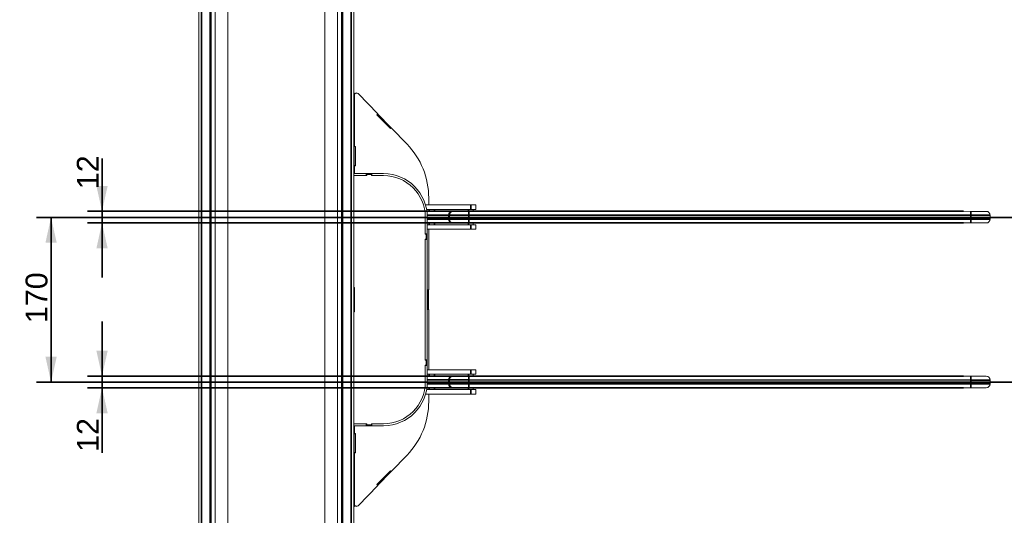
# Model space of a CAD drawing. Header units: millimetres. Extents: x 4 to 1188, y 1 to 840.
# Tile 8 of 256: x 82 to 217, y 122 to 190. Entities that reach past the tile are written whole.
import ezdxf

# ---------------------------------------------------------------- set-up
doc = ezdxf.new("R2010")
doc.units = ezdxf.units.MM
doc.layers.add('1', color=7, linetype='Continuous')
doc.styles.add('Arial Unicode MS', font='Arial Unicode MS')
doc.dimstyles.get("Standard").update_dxf_attribs({"dimtxt": 0.18, "dimasz": 0.18, "dimexe": 0.18, "dimexo": 0.0625, "dimgap": 0.09, "dimtad": 0, "dimtih": 1, "dimtoh": 1, "dimdec": 4, "dimzin": 0, "dimdsep": 46, "dimtxsty": 'Standard', "dimcen": 0.09, "dimadec": 0, "dimazin": 0, "dimtfac": 1, "dimtdec": 4, "dimtofl": 0, "dimtmove": 0, "dimatfit": 3, "dimfxl": 0, "dimtolj": 1, "dimtzin": 0, "dimarcsym": 0})

# ---------------------------------------------------------------- blocks, each defined once
blk = doc.blocks.new('_U21')
at = {"layer": '1', "color": 18, "lineweight": 35}
for p, q in [((92.98, 148.35), (92.98, 130.29)), ((211.31, 140.85), (90.98, 140.85)), ((211.31, 139.25), (90.98, 139.25))]:
    blk.add_line(p, q, dxfattribs=at)
at = {"layer": '1', "color": 18, "lineweight": 70}
for points in [[(92.98, 140.85), (92.21, 144.35), (93.76, 144.35)], [(92.98, 139.25), (93.76, 135.75), (92.21, 135.75)]]:
    blk.add_solid(points, dxfattribs=at)
at = {"layer": '1', "color": 18, "linetype": 'Continuous', "lineweight": 13, "insert": (92.53, 130.43), "char_height": 3, "attachment_point": 7, "rotation": 90, "line_spacing_factor": 1.047437, "style": 'Arial Unicode MS'}
blk.add_mtext('\\fArial Unicode MS|b0|i0;\\W1.0000;12', dxfattribs=at)
blk = doc.blocks.new('_U22')
at = {"layer": '1', "color": 18, "lineweight": 35}
for p, q in [((92.98, 154.42), (92.98, 170.78)), ((211.31, 163.52), (90.98, 163.52)), ((211.31, 161.92), (90.98, 161.92))]:
    blk.add_line(p, q, dxfattribs=at)
at = {"layer": '1', "color": 18, "lineweight": 70}
for points in [[(92.98, 163.52), (92.21, 167.02), (93.76, 167.02)], [(92.98, 161.92), (93.76, 158.42), (92.21, 158.42)]]:
    blk.add_solid(points, dxfattribs=at)
at = {"layer": '1', "color": 18, "linetype": 'Continuous', "lineweight": 13, "insert": (92.53, 166.56), "char_height": 3, "attachment_point": 7, "rotation": 90, "line_spacing_factor": 1.047437, "style": 'Arial Unicode MS'}
blk.add_mtext('\\fArial Unicode MS|b0|i0;\\W1.0000;12', dxfattribs=at)
blk = doc.blocks.new('_U24')
at = {"layer": '1', "color": 18, "lineweight": 35}
for p, q in [((222.31, 162.69), (83.98, 162.69)), ((85.98, 162.69), (85.98, 140.02)), ((222.3, 140.02), (83.98, 140.02))]:
    blk.add_line(p, q, dxfattribs=at)
at = {"layer": '1', "color": 18, "lineweight": 70}
for points in [[(85.98, 162.69), (86.76, 159.19), (85.21, 159.19)], [(85.98, 140.02), (85.21, 143.52), (86.76, 143.52)]]:
    blk.add_solid(points, dxfattribs=at)
at = {"layer": '1', "color": 18, "linetype": 'Continuous', "lineweight": 13, "insert": (85.53, 148.14), "char_height": 3, "attachment_point": 7, "rotation": 90, "line_spacing_factor": 1.047437, "style": 'Arial Unicode MS'}
blk.add_mtext('\\fArial Unicode MS|b0|i0;\\W1.0000;170', dxfattribs=at)

msp = doc.modelspace()

# ---------------------------------------------------------------- linework, layer by layer
at = {"layer": '1', "color": 154, "linetype": 'Continuous', "lineweight": 13}
for p, q in [((110.2604, 63.8251), (110.2604, 238.9185)), ((123.5937, 63.8251), (123.5937, 238.9185)), ((106.2604, 237.0718), (106.2604, 65.6718)), ((107.7937, 237.0718), (107.7937, 65.6718)), ((107.8604, 65.4251), (107.8604, 237.3185)), ((108.527, 236.9185), (108.527, 65.8251)), ((125.327, 236.9185), (125.327, 65.8251)), ((125.9937, 237.3185), (125.9937, 65.4251)), ((126.0604, 65.7451), (126.0604, 237.0118)), ((127.5937, 65.4785), (127.5937, 237.2785)), ((127.6204, 179.4022), (127.6204, 172.4139)), ((127.6213, 172.4385), (127.6213, 179.4889)), ((127.7073, 179.7032), (127.6229, 179.7907)), ((127.6491, 172.4385), (127.6491, 179.4889)), ((127.9511, 179.7956), (127.9233, 179.7956)), ((128.1665, 179.7038), (130.8596, 176.9211)), ((127.6204, 178.0543), (127.5937, 178.0543)), ((127.6204, 177.7464), (127.5937, 177.7464)), ((127.6204, 177.1306), (127.5937, 177.1306)), ((127.6204, 176.8226), (127.5937, 176.8226)), ((130.7472, 176.8089), (130.8596, 176.9211)), ((132.5879, 174.9069), (130.7472, 176.8089)), ((130.7511, 176.8049), (130.8412, 176.8919)), ((130.7789, 176.7762), (130.869, 176.8632)), ((130.8412, 176.8919), (130.8359, 176.8975)), ((130.869, 176.8632), (130.8412, 176.8919)), ((132.6416, 175.0275), (130.869, 176.8632)), ((132.5535, 174.9424), (132.6416, 175.0275)), ((132.7003, 175.0191), (132.5879, 174.9069)), ((132.6725, 175.0191), (132.6609, 175.0076)), ((132.7003, 175.0191), (132.6725, 175.0191)), ((132.7003, 175.0191), (134.8828, 172.7639)), ((127.6204, 169.8139), (127.6204, 172.4139)), ((127.7804, 172.4139), (127.6204, 172.4139)), ((127.6491, 172.4385), (127.6213, 172.4385)), ((127.8067, 172.4385), (127.6491, 172.4385)), ((127.7804, 172.4385), (127.7804, 172.4139)), ((127.7804, 169.8139), (127.7804, 172.4139)), ((127.8067, 169.7718), (127.8067, 172.4385)), ((127.6204, 170.7018), (127.5937, 170.7018)), ((127.6204, 170.6713), (127.5937, 170.6713)), ((127.6204, 170.6712), (127.5938, 170.6712)), ((127.6204, 170.121), (127.5937, 170.121)), ((127.6204, 169.8131), (127.5937, 169.8131)), ((127.6204, 169.1972), (127.5937, 169.1972)), ((127.6204, 169.8139), (127.6204, 168.7053)), ((127.7804, 169.8139), (127.6204, 169.8139)), ((127.6213, 168.7053), (127.6213, 169.7718)), ((127.6491, 169.7718), (127.6213, 169.7718)), ((127.6491, 169.7718), (127.8067, 169.7718)), ((127.6491, 168.7053), (127.6491, 169.7718)), ((127.7804, 169.8139), (127.7804, 169.7718)), ((127.6204, 168.8893), (127.5937, 168.8893)), ((129.2604, 168.7053), (127.5937, 168.7053)), ((127.5937, 168.4386), (129.3484, 168.4386)), ((129.2604, 168.4386), (129.2604, 168.7053)), ((129.2604, 168.7053), (130.0604, 168.7053)), ((129.3484, 168.572), (130.015, 168.572)), ((129.3484, 168.4386), (129.3484, 168.572)), ((130.015, 168.572), (130.015, 168.4386)), ((130.015, 168.4386), (131.6604, 168.4386)), ((130.0604, 168.4386), (130.0604, 168.7053)), ((131.6604, 168.7053), (130.0604, 168.7053)), ((137.8648, 165.3623), (137.8648, 164.4071)), ((143.6437, 164.4064), (137.4139, 164.4073)), ((143.6436, 163.7731), (137.5645, 163.774)), ((137.8648, 163.7738), (137.8648, 163.5272)), ((137.9769, 163.5273), (137.977, 163.7739)), ((144.3103, 163.773), (143.6436, 163.7731)), ((143.6437, 164.4064), (144.3104, 164.4063)), ((143.977, 163.7731), (143.9769, 163.5264)), ((144.3104, 164.4063), (144.3103, 163.773)), ((137.3937, 162.7053), (137.3937, 160.372)), ((137.6038, 163.5273), (137.977, 163.5273)), ((137.6604, 160.4386), (137.6604, 162.7053)), ((138.5937, 163.5272), (137.9769, 163.5273)), ((138.5938, 163.5272), (141.1007, 163.5268)), ((140.7101, 162.4602), (140.7102, 162.9935)), ((141.2436, 163.5268), (141.1007, 163.5268)), ((141.2436, 163.5268), (143.3769, 163.5265)), ((143.3769, 163.5265), (212.312, 163.5166)), ((212.312, 163.5166), (214.4453, 163.5163)), ((214.9786, 162.9828), (214.9785, 162.4495)), ((137.9768, 161.9273), (137.6604, 161.9273)), ((137.6604, 161.0473), (143.6439, 161.0464)), ((137.6605, 161.6806), (143.644, 161.6798)), ((137.8648, 161.9273), (137.8648, 161.6804)), ((137.8648, 161.0472), (137.8648, 152.7051)), ((137.9767, 161.6806), (137.9767, 161.9273)), ((137.9767, 161.9273), (138.5935, 161.9272)), ((141.1005, 161.9268), (138.5935, 161.9272)), ((141.1005, 161.9268), (141.2434, 161.9268)), ((143.3767, 161.9265), (141.2434, 161.9268)), ((212.3118, 161.9166), (143.3767, 161.9265)), ((144.3106, 161.0463), (143.6439, 161.0464)), ((143.644, 161.6798), (144.3107, 161.6797)), ((143.9767, 161.9264), (143.9767, 161.6797)), ((144.3107, 161.6797), (144.3106, 161.0463)), ((214.4451, 161.9163), (212.3118, 161.9166)), ((137.3937, 160.4386), (137.6604, 160.4386)), ((137.3937, 160.372), (137.527, 160.372)), ((137.3937, 159.7053), (137.3937, 143.0386)), ((137.527, 159.7053), (137.3937, 159.7053)), ((137.3937, 159.6386), (137.6604, 159.6386)), ((137.527, 160.372), (137.527, 159.7053)), ((137.6604, 159.6386), (137.6604, 160.4386)), ((137.6604, 143.1053), (137.6604, 159.6386)), ((127.6604, 153.0386), (127.5937, 153.0386)), ((127.6604, 149.7053), (127.6604, 153.0386)), ((137.6744, 150.0385), (137.6744, 152.7051)), ((137.6744, 152.7051), (137.8648, 152.7051)), ((137.6744, 152.6718), (137.8127, 152.6718)), ((137.8127, 152.6718), (137.8127, 152.7052)), ((137.8127, 152.6718), (137.8127, 150.0718)), ((127.5937, 149.7053), (127.6604, 149.7053)), ((137.6744, 150.0718), (137.8127, 150.0718)), ((137.8648, 150.0385), (137.6744, 150.0385)), ((137.8127, 150.0384), (137.8127, 150.0718)), ((137.8648, 150.0385), (137.8648, 141.7407)), ((106.2604, 148.159), (106.2587, 148.159)), ((137.3937, 143.1053), (137.6604, 143.1053)), ((137.527, 143.0386), (137.3937, 143.0386)), ((137.3937, 142.372), (137.527, 142.372)), ((137.3937, 142.372), (137.3937, 140.0386)), ((137.3937, 142.3053), (137.6604, 142.3053)), ((137.527, 142.372), (137.527, 143.0386)), ((137.6604, 143.1053), (137.6604, 142.3053)), ((137.6604, 140.0386), (137.6604, 142.3053)), ((143.6437, 141.7398), (137.6604, 141.7406)), ((137.6604, 140.8606), (137.977, 140.8606)), ((143.6436, 141.1064), (137.6605, 141.1073)), ((137.8648, 141.1073), (137.8648, 140.8607)), ((137.9769, 140.8606), (137.977, 141.1073)), ((138.5937, 140.8605), (137.9769, 140.8606)), ((138.5938, 140.8605), (141.1007, 140.8601)), ((141.2436, 140.8601), (141.1007, 140.8601)), ((141.2436, 140.8601), (143.3769, 140.8598)), ((143.3769, 140.8598), (212.312, 140.8499)), ((144.3103, 141.1063), (143.6436, 141.1064)), ((143.6437, 141.7398), (144.3104, 141.7397)), ((143.977, 141.1064), (143.9769, 140.8597)), ((144.3104, 141.7397), (144.3103, 141.1063)), ((212.312, 140.8499), (214.4453, 140.8496)), ((140.7101, 139.7935), (140.7102, 140.3269)), ((214.9786, 140.3162), (214.9785, 139.7828)), ((137.4268, 138.3807), (143.6439, 138.3798)), ((137.5723, 139.014), (143.644, 139.0131)), ((137.9768, 139.2606), (137.6097, 139.2606)), ((137.8648, 139.2607), (137.8648, 139.0141)), ((137.8648, 138.3807), (137.8648, 137.3813)), ((137.9767, 139.0139), (137.9767, 139.2606)), ((137.9767, 139.2606), (138.5935, 139.2605)), ((141.1005, 139.2601), (138.5935, 139.2605)), ((141.1005, 139.2601), (141.2434, 139.2601)), ((143.3767, 139.2598), (141.2434, 139.2601)), ((212.3118, 139.2499), (143.3767, 139.2598)), ((144.3106, 138.3797), (143.6439, 138.3798)), ((143.644, 139.0131), (144.3107, 139.013)), ((143.9767, 139.2597), (143.9767, 139.0131)), ((144.3107, 139.013), (144.3106, 138.3797)), ((214.4451, 139.2496), (212.3118, 139.2499)), ((129.3484, 134.3053), (127.5937, 134.3053)), ((129.2604, 134.0386), (127.5937, 134.0386)), ((127.6204, 134.0386), (127.6204, 132.9298)), ((127.6213, 132.9718), (127.6213, 134.0387)), ((127.6491, 132.9718), (127.6491, 134.0387)), ((129.2604, 134.0386), (129.2604, 134.3053)), ((130.0604, 134.0386), (129.2604, 134.0386)), ((129.3484, 134.3053), (129.3484, 134.172)), ((129.3484, 134.172), (130.015, 134.172)), ((131.6604, 134.3053), (130.015, 134.3053)), ((130.015, 134.172), (130.015, 134.3053)), ((130.0604, 134.0386), (130.0604, 134.3053)), ((131.6604, 134.0386), (130.0604, 134.0386)), ((127.6204, 133.8543), (127.5937, 133.8543)), ((127.6204, 133.5464), (127.5937, 133.5464)), ((127.6204, 132.9306), (127.5937, 132.9306)), ((127.6204, 132.6226), (127.5937, 132.6226)), ((127.7804, 132.9298), (127.6204, 132.9298)), ((127.6204, 130.3298), (127.6204, 132.9298)), ((127.6491, 132.9718), (127.6213, 132.9718)), ((127.8067, 132.9718), (127.6491, 132.9718)), ((127.7804, 132.9718), (127.7804, 132.9298)), ((127.7804, 130.3298), (127.7804, 132.9298)), ((127.8067, 130.3051), (127.8067, 132.9718)), ((127.5938, 132.0045), (127.6204, 132.0045)), ((127.6204, 130.3298), (127.6204, 123.3415)), ((127.7804, 130.3298), (127.6204, 130.3298)), ((127.6491, 130.3051), (127.6213, 130.3051)), ((127.6213, 123.2547), (127.6213, 130.3051)), ((127.6491, 123.2547), (127.6491, 130.3051)), ((127.6491, 130.3051), (127.8067, 130.3051)), ((127.7804, 130.3298), (127.7804, 130.3051)), ((134.8828, 129.9797), (132.7003, 127.7245)), ((132.5879, 127.8367), (130.7472, 125.9347)), ((130.869, 125.8805), (132.6416, 127.7161)), ((132.6416, 127.7161), (132.5535, 127.8012)), ((132.7003, 127.7245), (132.5879, 127.8367)), ((132.6725, 127.7245), (132.6609, 127.7361)), ((132.7003, 127.7245), (132.6725, 127.7245)), ((127.6204, 125.921), (127.5937, 125.921)), ((130.8596, 125.8225), (128.1665, 123.0398)), ((130.7472, 125.9347), (130.8596, 125.8225)), ((130.8412, 125.8517), (130.7511, 125.9387)), ((130.869, 125.8805), (130.7789, 125.9675)), ((130.8359, 125.8462), (130.8412, 125.8517)), ((130.8412, 125.8517), (130.869, 125.8805)), ((127.6204, 125.6131), (127.5937, 125.6131)), ((127.6204, 124.9972), (127.5937, 124.9972)), ((127.6204, 124.6893), (127.5937, 124.6893)), ((127.6229, 122.9463), (127.7106, 123.0371)), ((127.9233, 122.9481), (127.9511, 122.9481))]:
    msp.add_line(p, q, dxfattribs=at)
at = {"layer": '1', "color": 154, "linetype": 'Continuous', "lineweight": 35}
for p, q in [((106.6337, 237.0718), (106.6337, 65.6718)), ((107.927, 237.3185), (107.927, 65.4251)), ((125.927, 65.4251), (125.927, 237.3185)), ((127.2204, 65.4785), (127.2204, 237.2785)), ((127.6213, 179.4022), (127.6204, 179.4022)), ((127.6491, 179.4889), (127.6213, 179.4889)), ((138.6436, 163.7738), (138.6436, 163.5272)), ((143.3103, 163.5265), (143.3103, 163.7732)), ((143.6436, 163.7731), (143.6437, 164.4064)), ((140.6387, 162.9935), (137.6535, 162.994)), ((137.6604, 162.4606), (140.6387, 162.4602)), ((140.6387, 162.4602), (140.6387, 162.9935)), ((140.6387, 162.9935), (140.7102, 162.9935)), ((140.6387, 162.4602), (140.7101, 162.4602)), ((140.7101, 162.4602), (143.3768, 162.4598)), ((143.3769, 162.9931), (140.7102, 162.9935)), ((143.3767, 161.9265), (143.3768, 162.4598)), ((143.3769, 162.9931), (143.3768, 162.4598)), ((143.3768, 162.4598), (212.3119, 162.4499)), ((143.3769, 162.9931), (143.3769, 163.5265)), ((212.3119, 162.9832), (143.3769, 162.9931)), ((212.3118, 161.9166), (212.3119, 162.4499)), ((212.3119, 162.9832), (212.312, 163.5166)), ((214.9786, 162.9828), (212.3119, 162.9832)), ((212.3119, 162.4499), (212.3119, 162.9832)), ((212.3119, 162.4499), (214.9785, 162.4495)), ((138.6434, 161.9272), (138.6433, 161.6805)), ((143.31, 161.6798), (143.31, 161.9265)), ((143.6439, 161.0464), (143.644, 161.6798)), ((138.6436, 141.1072), (138.6436, 140.8605)), ((143.3103, 140.8598), (143.3103, 141.1065)), ((143.3769, 140.3265), (143.3769, 140.8598)), ((143.6436, 141.1064), (143.6437, 141.7398)), ((212.3119, 140.3166), (212.312, 140.8499)), ((137.6554, 139.794), (140.6387, 139.7935)), ((140.6387, 140.3269), (137.6604, 140.3273)), ((140.6387, 139.7935), (140.6387, 140.3269)), ((140.6387, 140.3269), (140.7102, 140.3269)), ((140.6387, 139.7935), (140.7101, 139.7935)), ((140.7101, 139.7935), (143.3768, 139.7931)), ((143.3769, 140.3265), (140.7102, 140.3269)), ((143.3767, 139.2598), (143.3768, 139.7931)), ((143.3769, 140.3265), (143.3768, 139.7931)), ((143.3768, 139.7931), (212.3119, 139.7832)), ((212.3119, 140.3166), (143.3769, 140.3265)), ((212.3118, 139.2499), (212.3119, 139.7832)), ((214.9786, 140.3162), (212.3119, 140.3166)), ((212.3119, 139.7832), (212.3119, 140.3166)), ((212.3119, 139.7832), (214.9785, 139.7828)), ((138.6434, 139.2605), (138.6433, 139.0138)), ((143.31, 139.0132), (143.31, 139.2598)), ((143.6439, 138.3798), (143.644, 139.0131)), ((127.6213, 123.3415), (127.6204, 123.3415)), ((127.6491, 123.2547), (127.6213, 123.2547))]:
    msp.add_line(p, q, dxfattribs=at)
at = {"layer": '1', "color": 154, "linetype": 'Continuous', "lineweight": 13}
for centre, radius, start, end in [((127.527, 179.698), 0.1333, 44, 59.977875), ((131.6604, 162.7053), 6, 0, 90), ((131.6604, 162.7053), 5.7333, 0, 90), ((141.2435, 162.4601), 0.5333, 179.991764, 269.991764), ((141.2435, 162.9934), 0.5333, 89.991764, 179.991764), ((214.4452, 162.4496), 0.5333, 269.991764, 359.991764), ((214.4453, 162.9829), 0.5333, 359.991764, 89.991764), ((141.2435, 140.3268), 0.5333, 89.991764, 179.991764), ((214.4453, 140.3163), 0.5333, 359.991764, 89.991764), ((131.6604, 140.0386), 5.7333, 270, 0), ((131.6604, 140.0386), 6, 270, 0), ((141.2435, 139.7934), 0.5333, 179.991764, 269.991764), ((214.4452, 139.7829), 0.5333, 269.991764, 359.991764), ((127.527, 123.0389), 0.1333, 300.022125, 316)]:
    msp.add_arc(centre, radius, start, end, dxfattribs=at)
for centre, major_axis, start_param, end_param in [((127.9233, 179.4889), (0, -0.3067), 3.14160097, 4.71238898), ((127.9511, 179.4889), (0, -0.3067), 2.34746784, 4.71238898), ((127.4653, 165.3623), (0, -10.56), 1.57079633, 2.34746784), ((127.4653, 137.3813), (0, -10.56), 0.79412481, 1.57079633), ((127.9233, 123.2547), (0, -0.3067), 4.71238898, 6.28317699), ((127.9511, 123.2547), (0, -0.3067), 4.71238898, 7.07731012)]:
    msp.add_ellipse(centre, major_axis=major_axis, ratio=0.98480775, start_param=start_param, end_param=end_param, dxfattribs=at)
at = {"layer": '1', "color": 154, "linetype": 'Continuous', "lineweight": 35}
for centre, start_param, end_param in [((141.1005, 162.4601), 1.57079633, 3.14159265), ((141.1006, 162.9935), 0, 1.57079633), ((141.1006, 140.3268), 0, 1.57079633), ((141.1005, 139.7935), 1.57079633, 3.14159265)]:
    msp.add_ellipse(centre, major_axis=(0.0001, 0.5333), ratio=0.8660254, start_param=start_param, end_param=end_param, dxfattribs=at)

# ---------------------------------------------------------------- dimensions: what is measured, and where the dimension line sits
at = {"layer": '1', "color": 18, "linetype": 'Continuous', "lineweight": 13}
for base, p1, p2, picture, middle in [((92.9819, 161.9166), (212.312, 163.5166), (212.3118, 161.9166), '_U22', (92.9819, 177.9451)), ((85.9819, 140.0204), (223.3134, 162.6871), (223.3036, 140.0204), '_U24', (85.9819, 151.3537)), ((92.9819, 140.8499), (212.3118, 139.2499), (212.312, 140.8499), '_U21', (92.9819, 124.8213))]:
    dim = msp.add_linear_dim(base=base, p1=p1, p2=p2, angle=90, dimstyle='Standard', override={"dimtxt": 3, "dimasz": 3.5, "dimexe": 2, "dimexo": 1, "dimgap": 1.5, "dimtad": 1, "dimtih": 0, "dimtoh": 0, "dimdec": 2, "dimlfac": 7.5, "dimzin": 8, "dimdsep": 44, "dimlunit": 2, "dimtxsty": 'Arial Unicode MS', "dimsah": 1, "dimse1": 0, "dimse2": 0, "dimsd1": 0, "dimsd2": 0, "dimclrd": 18, "dimclre": 18, "dimclrt": 18, "dimtol": 0, "dimtm": -0.1, "dimtfac": 0.666667, "dimtdec": 2, "dimtofl": 1, "dimtmove": 0, "dimtzin": 8, "dimlwd": 35, "dimlwe": 35}, dxfattribs=at)
    dim.commit()
    dim.dimension.update_dxf_attribs({"geometry": picture, "text_midpoint": middle, "dimtype": 160})

doc.saveas('drawing.dxf')
